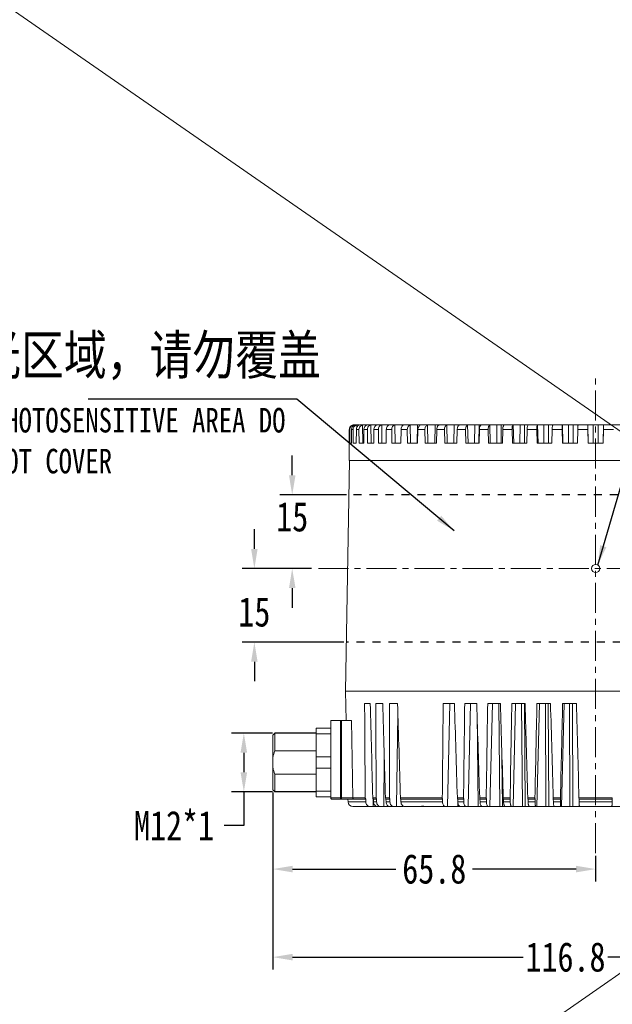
# Model space of a CAD drawing. Extents: x 695 to 3294, y -288 to 575.
# Tile 22 of 83: x 1115 to 1235, y 81 to 282. Entities that reach past the tile are written whole.
import ezdxf

# ---------------------------------------------------------------- set-up
doc = ezdxf.new("R2010")
doc.units = 0
doc.header["$LTSCALE"] = 16.335
doc.header["$PDMODE"] = 3
doc.header["$PDSIZE"] = 4
doc.linetypes.add('CENTER', pattern=[0.6, 0.375, -0.075, 0.075, -0.075])
doc.linetypes.add('HIDDEN', pattern=[0.2, 0.1, -0.1])
doc.layers.get('Defpoints').update_dxf_attribs({"linetype": 'CONTINUOUS'})
for name, color, linetype in [('3_ALL_AXES', 7, 'CONTINUOUS'), ('DEFAULT_2', 8, 'HIDDEN'), ('标注线', 3, 'CONTINUOUS')]:
    doc.layers.add(name, color=color, linetype=linetype)
for name, color, linetype, lineweight in [('7_ALL_FEATURES', 7, 'CONTINUOUS', 15), ('dim', 3, 'CONTINUOUS', 13), ('中心', 6, 'CENTER', 13)]:
    doc.layers.add(name, color=color, linetype=linetype, lineweight=lineweight)
doc.styles.get("Standard").update_dxf_attribs({"font": 'txt', "width": 0.8})
doc.dimstyles.get("Standard").update_dxf_attribs({"dimtxt": 3, "dimasz": 3, "dimexe": 2.5, "dimexo": 0.5, "dimtad": 1, "dimdsep": 46, "dimtxsty": 'Standard', "dimcen": 0.09, "dimadec": 0, "dimazin": 0, "dimtol": 1, "dimtp": 0.01, "dimtm": 0.01, "dimtfac": 1, "dimtofl": 0, "dimtmove": 0, "dimatfit": 3, "dimfxl": 1, "dimtolj": 1, "dimarcsym": 0})

# ---------------------------------------------------------------- blocks, each defined once
blk = doc.blocks.new('*D6')
at = {"layer": 'Defpoints', "color": 0, "transparency": 16777216}
for p in [(1283.08, 145.33), (1166.28, 125.18), (1283.08, 91.1)]:
    blk.add_point(p, dxfattribs=at)
at = {"layer": 'dim', "color": 0, "lineweight": -2, "transparency": 16777216}
for p, q in [((1283.08, 144.83), (1283.08, 88.6)), ((1166.28, 124.68), (1166.28, 88.6)), ((1170.28, 91.1), (1217.3, 91.1)), ((1279.08, 91.1), (1234.55, 91.1))]:
    blk.add_line(p, q, dxfattribs=at)
at = {"layer": 'dim', "color": 0, "transparency": 16777216}
for points in [[(1170.28, 91.77), (1170.28, 90.43), (1166.28, 91.1)], [(1279.08, 91.77), (1279.08, 90.43), (1283.08, 91.1)]]:
    blk.add_solid(points, dxfattribs=at)
at = {"layer": 'dim', "color": 0, "transparency": 16777216, "insert": (1225.93, 91.1), "char_height": 6, "attachment_point": 5}
blk.add_mtext('\\A1;116.8', dxfattribs=at)
blk = doc.blocks.new('*D19')
at = {"layer": 'Defpoints', "color": 0, "transparency": 16777216}
for p in [(1166.28, 125.18), (1232.08, 112.28), (1232.08, 109.05)]:
    blk.add_point(p, dxfattribs=at)
at = {"layer": 'dim', "color": 0, "lineweight": -2, "transparency": 16777216}
for p, q in [((1166.28, 124.68), (1166.28, 106.55)), ((1232.08, 111.78), (1232.08, 106.55)), ((1170.28, 109.05), (1191.35, 109.05)), ((1228.08, 109.05), (1207, 109.05))]:
    blk.add_line(p, q, dxfattribs=at)
at = {"layer": 'dim', "color": 0, "transparency": 16777216}
for points in [[(1170.28, 109.72), (1170.28, 108.38), (1166.28, 109.05)], [(1228.08, 109.72), (1228.08, 108.38), (1232.08, 109.05)]]:
    blk.add_solid(points, dxfattribs=at)
at = {"layer": 'dim', "color": 0, "transparency": 16777216, "insert": (1199.18, 109.05), "char_height": 6, "attachment_point": 5}
blk.add_mtext('\\A1;65.8', dxfattribs=at)
blk = doc.blocks.new('*D22')
at = {"layer": 'Defpoints', "color": 0, "transparency": 16777216}
for p in [(1166.68, 136.78), (1160.35, 124.78), (1166.68, 124.78)]:
    blk.add_point(p, dxfattribs=at)
at = {"layer": 'dim', "color": 0, "lineweight": -2, "transparency": 16777216}
for p, q in [((1166.18, 136.78), (1157.85, 136.78)), ((1160.35, 132.78), (1160.35, 128.78)), ((1166.18, 124.78), (1157.85, 124.78)), ((1160.35, 124.78), (1160.35, 117.92)), ((1160.35, 117.92), (1156.35, 117.92))]:
    blk.add_line(p, q, dxfattribs=at)
at = {"layer": 'dim', "color": 0, "transparency": 16777216}
for points in [[(1159.68, 132.78), (1161.01, 132.78), (1160.35, 136.78)], [(1159.68, 128.78), (1161.01, 128.78), (1160.35, 124.78)]]:
    blk.add_solid(points, dxfattribs=at)
at = {"layer": 'dim', "color": 0, "transparency": 16777216, "insert": (1146.12, 117.92), "char_height": 6, "attachment_point": 5}
blk.add_mtext('\\A1;M12*1', dxfattribs=at)
blk = doc.blocks.new('*D34')
at = {"layer": 'Defpoints', "color": 0, "transparency": 16777216}
for p in [(1181.8, 185.33), (1170.21, 170.33), (1174.66, 170.33)]:
    blk.add_point(p, dxfattribs=at)
at = {"layer": 'dim', "color": 0, "lineweight": -2, "transparency": 16777216}
for p, q in [((1170.21, 189.33), (1170.21, 193.33)), ((1181.3, 185.33), (1167.71, 185.33)), ((1174.16, 170.33), (1167.71, 170.33)), ((1170.21, 166.33), (1170.21, 162.33))]:
    blk.add_line(p, q, dxfattribs=at)
at = {"layer": 'dim', "color": 0, "transparency": 16777216}
for points in [[(1169.55, 189.33), (1170.88, 189.33), (1170.21, 185.33)], [(1169.55, 166.33), (1170.88, 166.33), (1170.21, 170.33)]]:
    blk.add_solid(points, dxfattribs=at)
at = {"layer": 'dim', "color": 0, "transparency": 16777216, "insert": (1170.21, 180.84), "char_height": 6, "attachment_point": 5}
blk.add_mtext('\\A1;15', dxfattribs=at)
blk = doc.blocks.new('*D35')
at = {"layer": 'Defpoints', "color": 0, "transparency": 16777216}
for p in [(1174.66, 170.33), (1162.49, 155.33), (1181.25, 155.33)]:
    blk.add_point(p, dxfattribs=at)
at = {"layer": 'dim', "color": 0, "lineweight": -2, "transparency": 16777216}
for p, q in [((1162.49, 174.33), (1162.49, 178.33)), ((1174.16, 170.33), (1159.99, 170.33)), ((1180.75, 155.33), (1159.99, 155.33)), ((1162.49, 151.33), (1162.49, 147.33))]:
    blk.add_line(p, q, dxfattribs=at)
at = {"layer": 'dim', "color": 0, "transparency": 16777216}
for points in [[(1161.83, 174.33), (1163.16, 174.33), (1162.49, 170.33)], [(1161.83, 151.33), (1163.16, 151.33), (1162.49, 155.33)]]:
    blk.add_solid(points, dxfattribs=at)
at = {"layer": 'dim', "color": 0, "transparency": 16777216, "insert": (1162.49, 161.45), "char_height": 6, "attachment_point": 5}
blk.add_mtext('\\A1;15', dxfattribs=at)

msp = doc.modelspace()

# ---------------------------------------------------------------- linework, layer by layer
at = {"layer": '3_ALL_AXES', "color": 7, "linetype": 'Continuous'}
for p, q in [((1175.078, 136.778), (1166.678, 136.778)), ((1175.078, 124.778), (1166.678, 124.778))]:
    msp.add_line(p, q, dxfattribs=at)
at = {"layer": '7_ALL_FEATURES', "color": 9, "linetype": 'Continuous'}
for p, q in [((1182.742, 199.605), (1182.742, 199.455)), ((1183.387, 199.605), (1183.389, 199.043)), ((1184.564, 199.605), (1184.59, 195.878)), ((1186.263, 199.605), (1186.298, 195.878)), ((1188.463, 199.605), (1188.507, 195.878)), ((1189.918, 199.628), (1189.916, 199.535)), ((1191.141, 199.605), (1191.194, 195.878)), ((1192.634, 199.628), (1192.627, 199.312)), ((1194.268, 199.605), (1194.329, 195.878)), ((1195.782, 199.628), (1195.709, 195.878)), ((1197.809, 199.605), (1197.878, 195.878)), ((1199.328, 199.628), (1199.262, 195.878)), ((1200.058, 199.628), (1200.056, 199.523)), ((1201.725, 199.605), (1201.801, 195.878)), ((1203.233, 199.628), (1203.174, 195.878)), ((1204.027, 199.628), (1204.022, 199.295)), ((1205.974, 199.605), (1206.056, 195.878)), ((1207.454, 199.628), (1207.404, 195.878)), ((1208.304, 199.628), (1208.256, 195.878)), ((1210.509, 199.605), (1210.596, 195.878)), ((1211.944, 199.628), (1211.903, 195.878)), ((1212.841, 199.628), (1212.802, 195.878)), ((1215.281, 199.605), (1215.372, 195.878)), ((1216.655, 199.628), (1216.624, 195.878)), ((1217.589, 199.628), (1217.56, 195.878)), ((1220.236, 199.605), (1220.33, 195.878)), ((1221.535, 199.628), (1221.514, 195.878)), ((1222.496, 199.628), (1222.476, 195.878)), ((1225.321, 199.605), (1225.418, 195.878)), ((1226.531, 199.628), (1226.52, 195.878)), ((1227.508, 199.628), (1227.498, 195.878)), ((1230.48, 199.605), (1230.578, 195.878)), ((1231.588, 199.628), (1231.587, 195.878)), ((1232.569, 199.628), (1232.57, 195.878)), ((1233.677, 199.605), (1233.579, 195.878)), ((1181.854, 198.628), (1181.961, 198.628)), ((1182.298, 198.628), (1182.616, 198.628)), ((1183.287, 198.628), (1183.814, 198.628)), ((1184.811, 198.628), (1185.54, 198.628)), ((1186.853, 198.628), (1187.776, 198.628)), ((1189.39, 198.628), (1190.498, 198.628)), ((1192.395, 198.628), (1193.675, 198.628)), ((1195.834, 198.628), (1197.273, 198.628)), ((1199.671, 198.628), (1201.252, 198.628)), ((1203.863, 198.628), (1205.569, 198.628)), ((1208.364, 198.628), (1210.176, 198.628)), ((1213.125, 198.628), (1215.024, 198.628)), ((1218.093, 198.628), (1220.058, 198.628)), ((1223.215, 198.628), (1225.224, 198.628)), ((1228.433, 198.628), (1230.465, 198.628)), ((1233.692, 198.628), (1235.724, 198.628)), ((1201.887, 121.778), (1202.315, 142.828)), ((1206.067, 121.778), (1206.528, 142.828)), ((1210.531, 121.778), (1211.022, 142.828)), ((1212.552, 121.778), (1212.325, 142.828)), ((1215.232, 121.778), (1215.746, 142.828)), ((1217.168, 121.778), (1216.994, 142.828)), ((1217.726, 121.778), (1217.559, 142.828)), ((1220.117, 121.778), (1220.65, 142.828)), ((1221.947, 121.778), (1221.829, 142.828)), ((1222.522, 121.778), (1222.41, 142.828)), ((1225.134, 121.778), (1225.678, 142.828)), ((1226.837, 121.778), (1226.776, 142.828)), ((1227.421, 121.778), (1227.367, 142.828)), ((1191.497, 121.778), (1191.766, 140.652)), ((1208.15, 121.778), (1207.899, 140.779)), ((1180.078, 123.278), (1180.078, 139.328)), ((1180.236, 123.605), (1180.236, 139.328)), ((1182.563, 123.595), (1182.295, 139.328)), ((1188.877, 121.778), (1188.993, 131.578)), ((1213.089, 121.778), (1212.98, 132.087)), ((1178.078, 123.605), (1180.078, 123.605)), ((1180.078, 123.605), (1180.236, 123.605)), ((1180.236, 123.278), (1180.236, 123.605)), ((1182.563, 123.605), (1180.236, 123.605)), ((1181.587, 122.761), (1185.207, 122.761)), ((1185.094, 123.595), (1182.563, 123.595)), ((1187.321, 123.595), (1186.64, 123.595)), ((1186.73, 121.778), (1186.744, 123.278)), ((1186.765, 122.761), (1187.426, 122.761)), ((1190.038, 123.595), (1189.221, 123.595)), ((1189.341, 122.761), (1190.134, 122.761)), ((1200.808, 123.595), (1192.271, 123.595)), ((1192.385, 122.761), (1200.873, 122.761)), ((1205.14, 123.595), (1203.883, 123.595)), ((1203.971, 122.761), (1205.193, 122.761)), ((1204.01, 121.778), (1203.999, 122.523)), ((1209.768, 123.595), (1208.431, 123.595)), ((1208.51, 122.761), (1209.807, 122.761)), ((1214.64, 123.595), (1213.24, 123.595)), ((1213.306, 122.761), (1214.666, 122.761)), ((1219.703, 123.595), (1218.254, 123.595)), ((1218.308, 122.761), (1219.715, 122.761)), ((1224.901, 123.595), (1223.42, 123.595)), ((1223.461, 122.761), (1224.9, 122.761)), ((1235.476, 123.595), (1228.681, 123.595)), ((1228.709, 122.761), (1235.448, 122.761)), ((1208.659, 121.778), (1208.655, 122.094))]:
    msp.add_line(p, q, dxfattribs=at)
at = {"layer": '7_ALL_FEATURES', "color": 7, "linetype": 'Continuous'}
for p, q in [((1182.959, 199.628), (1183.137, 199.628)), ((1183.383, 199.628), (1183.287, 199.628)), ((1183.603, 199.628), (1183.959, 199.628)), ((1184.255, 199.628), (1185.47, 199.628)), ((1186.222, 199.628), (1185.747, 199.628)), ((1186.472, 199.628), (1187.578, 199.628)), ((1187.746, 199.628), (1190.08, 199.628)), ((1191.141, 199.628), (1190.231, 199.628)), ((1191.334, 199.628), (1193.017, 199.628)), ((1194.268, 199.628), (1193.175, 199.628)), ((1194.449, 199.628), (1196.439, 199.628)), ((1197.809, 199.628), (1196.545, 199.628)), ((1197.977, 199.628), (1200.287, 199.628)), ((1201.725, 199.628), (1200.304, 199.628)), ((1201.878, 199.628), (1205.974, 199.628)), ((1206.11, 199.628), (1210.509, 199.628)), ((1210.626, 199.628), (1215.281, 199.628)), ((1215.378, 199.628), (1218.353, 199.628)), ((1220.236, 199.628), (1218.356, 199.628)), ((1220.312, 199.628), (1225.321, 199.628)), ((1223.376, 199.628), (1223.377, 199.627)), ((1225.376, 199.628), (1230.48, 199.628)), ((1228.502, 199.616), (1228.5, 199.605)), ((1230.513, 199.628), (1233.644, 199.628)), ((1233.677, 199.628), (1238.781, 199.628)), ((1181.854, 198.628), (1181.852, 195.878)), ((1181.961, 198.628), (1181.966, 195.878)), ((1182.298, 198.628), (1182.288, 195.878)), ((1182.616, 198.628), (1182.629, 195.878)), ((1183.287, 198.628), (1183.27, 195.878)), ((1183.814, 198.628), (1183.834, 195.878)), ((1184.811, 198.628), (1184.787, 195.878)), ((1185.54, 198.628), (1185.567, 195.878)), ((1186.853, 198.628), (1186.821, 195.878)), ((1187.776, 198.628), (1187.81, 195.878)), ((1189.39, 198.628), (1189.352, 195.878)), ((1190.498, 198.628), (1190.538, 195.878)), ((1192.395, 198.628), (1192.351, 195.878)), ((1193.675, 198.628), (1193.721, 195.878)), ((1195.834, 198.628), (1195.785, 195.878)), ((1197.273, 198.628), (1197.325, 195.878)), ((1199.671, 198.628), (1199.616, 195.878)), ((1201.252, 198.628), (1201.309, 195.878)), ((1203.863, 198.628), (1203.803, 195.878)), ((1205.569, 198.628), (1205.63, 195.878)), ((1208.364, 198.628), (1208.3, 195.878)), ((1210.176, 198.628), (1210.241, 195.878)), ((1213.125, 198.628), (1213.058, 195.878)), ((1215.024, 198.628), (1215.092, 195.878)), ((1218.093, 198.628), (1218.024, 195.878)), ((1220.058, 198.628), (1220.128, 195.878)), ((1223.215, 198.628), (1223.144, 195.878)), ((1225.224, 198.628), (1225.295, 195.878)), ((1228.433, 198.628), (1228.362, 195.878)), ((1230.465, 198.628), (1230.537, 195.878)), ((1233.692, 198.628), (1233.62, 195.878)), ((1181.828, 192.328), (1181.828, 195.878)), ((1181.852, 195.878), (1181.828, 195.878)), ((1182.288, 195.878), (1181.966, 195.878)), ((1183.27, 195.878), (1182.629, 195.878)), ((1184.787, 195.878), (1183.834, 195.878)), ((1186.821, 195.878), (1185.567, 195.878)), ((1189.352, 195.878), (1187.81, 195.878)), ((1192.351, 195.878), (1190.538, 195.878)), ((1195.785, 195.878), (1193.721, 195.878)), ((1199.616, 195.878), (1197.325, 195.878)), ((1203.803, 195.878), (1201.309, 195.878)), ((1208.3, 195.878), (1205.63, 195.878)), ((1213.058, 195.878), (1210.241, 195.878)), ((1218.024, 195.878), (1215.092, 195.878)), ((1223.144, 195.878), (1220.128, 195.878)), ((1228.362, 195.878), (1225.295, 195.878)), ((1233.62, 195.878), (1230.537, 195.878)), ((1181.899, 192.328), (1181.078, 145.328)), ((1181.828, 192.328), (1282.328, 192.328)), ((1181.183, 139.328), (1181.078, 145.328)), ((1181.079, 145.328), (1283.078, 145.328)), ((1186.121, 142.828), (1184.97, 142.828)), ((1188.673, 142.828), (1187.259, 142.828)), ((1191.701, 142.828), (1190.038, 142.828)), ((1203.283, 142.828), (1200.994, 142.828)), ((1207.835, 142.828), (1205.385, 142.828)), ((1212.653, 142.828), (1210.068, 142.828)), ((1217.684, 142.828), (1214.993, 142.828)), ((1222.872, 142.828), (1220.104, 142.828)), ((1228.161, 142.828), (1225.347, 142.828)), ((1178.078, 123.606), (1178.078, 139.328)), ((1178.078, 139.328), (1182.295, 139.328)), ((1166.278, 136.378), (1166.678, 136.778)), ((1166.678, 136.778), (1166.678, 133.176)), ((1175.078, 123.778), (1175.078, 137.778)), ((1178.078, 137.778), (1175.078, 137.778)), ((1178.078, 136.61), (1175.078, 136.61)), ((1166.278, 125.178), (1166.278, 136.378)), ((1175.078, 133.176), (1166.678, 133.176)), ((1178.078, 131.947), (1175.078, 131.947)), ((1178.078, 129.61), (1175.078, 129.61)), ((1166.678, 128.38), (1166.678, 124.778)), ((1175.078, 128.38), (1166.678, 128.38)), ((1166.278, 125.178), (1166.678, 124.778)), ((1178.078, 124.947), (1175.078, 124.947)), ((1178.078, 123.778), (1175.078, 123.778)), ((1178.193, 123.278), (1182.669, 123.278)), ((1181.578, 123.278), (1181.587, 122.761)), ((1182.682, 123.279), (1185.204, 123.278)), ((1185.207, 122.761), (1185.204, 123.278)), ((1186.751, 123.278), (1186.765, 122.761)), ((1186.751, 123.278), (1187.424, 123.278)), ((1187.426, 122.761), (1187.424, 123.278)), ((1189.326, 123.278), (1189.341, 122.761)), ((1189.326, 123.278), (1190.134, 123.278)), ((1190.134, 122.761), (1190.134, 123.278)), ((1192.37, 123.278), (1192.385, 122.761)), ((1192.37, 123.278), (1200.878, 123.278)), ((1200.873, 122.761), (1200.878, 123.278)), ((1203.955, 123.278), (1205.199, 123.278)), ((1203.955, 123.278), (1203.971, 122.761)), ((1205.193, 122.761), (1205.199, 123.278)), ((1208.493, 123.278), (1209.815, 123.278)), ((1208.493, 123.278), (1208.51, 122.761)), ((1209.807, 122.761), (1209.815, 123.278)), ((1213.29, 123.278), (1214.675, 123.278)), ((1213.29, 123.278), (1213.306, 122.761)), ((1214.666, 122.761), (1214.675, 123.278)), ((1218.293, 123.278), (1219.726, 123.278)), ((1218.293, 123.278), (1218.308, 122.761)), ((1219.715, 122.761), (1219.726, 123.278)), ((1223.447, 123.278), (1224.912, 123.278)), ((1223.447, 123.278), (1223.461, 122.761)), ((1224.9, 122.761), (1224.912, 123.278)), ((1228.695, 123.278), (1235.462, 123.278)), ((1228.695, 123.278), (1228.709, 122.761)), ((1235.448, 122.761), (1235.462, 123.278)), ((1182.587, 121.778), (1190.025, 121.778)), ((1190.192, 121.778), (1192.912, 121.778)), ((1193.177, 121.778), (1208.9, 121.778)), ((1208.985, 121.778), (1213.572, 121.778)), ((1213.687, 121.778), (1218.451, 121.778)), ((1218.59, 121.778), (1223.483, 121.778)), ((1223.642, 121.778), (1228.736, 121.778)), ((1228.785, 121.778), (1245.566, 121.778))]:
    msp.add_line(p, q, dxfattribs=at)
for centre, radius, start, end in [((1182.969, 198.629), 1.008, 160.79215, 180.03362), ((1182.958, 198.632), 0.997, 102.49264, 160.72617), ((1182.854, 198.635), 0.993, 90.01092, 102.50651), ((1182.959, 198.621), 1.007, 89.9728, 102.41951), ((1183.598, 198.66), 0.968, 102.63466, 107.55052), ((1182.587, 122.778), 1, 181, 270)]:
    msp.add_arc(centre, radius, start, end, dxfattribs=at)
for centre, major_axis, ratio, start_param, end_param in [((1253.517, 2385.698), (32.172, 3441.002), 0.0182324, -4.0022535, -3.9948599), ((1204.728, 2385.698), (-41.043, 3441.002), 0.0173762, -4.0026312, -3.9952376), ((1259.264, 2385.698), (40.796, 3441.002), 0.0174034, -4.0022176, -3.994824), ((1199.289, 2385.698), (-49.204, 3441.002), 0.016351, -4.0026578, -3.9952641), ((1264.714, 2385.698), (48.972, 3441.002), 0.0163837, -4.0021908, -3.9947972), ((1194.208, 2385.698), (-56.826, 3441.002), 0.0151467, -4.0026741, -3.9952805), ((1278.698, 2385.698), (69.949, 3441.002), 0.0123024, -4.0021739, -3.9947803), ((1181.655, 2385.698), (-75.653, 3441.002), 0.010601, -4.002657, -3.9952634), ((1282.401, 2385.698), (75.502, 3441.002), 0.0106513, -4.0021902, -3.9947966), ((1178.52, 2385.698), (-80.354, 3441.002), 0.0088303, -4.0026302, -3.9952365), ((1285.553, 2385.698), (80.228, 3441.002), 0.0088837, -4.0022168, -3.9948232), ((1175.972, 2385.698), (-84.175, 3441.002), 0.0069631, -4.0025943, -3.9952007), ((1288.119, 2385.698), (84.075, 3441.002), 0.0070191, -4.0022524, -3.9948588), ((1174.038, 2385.698), (-87.073, 3441.002), 0.0050199, -4.002551, -3.9951574), ((1290.071, 2385.698), (87.002, 3441.002), 0.0050778, -4.0022956, -3.9949019), ((1172.741, 2385.698), (-89.019, 3441.002), 0.0030219, -4.0025021, -3.9951085), ((1291.387, 2385.698), (88.976, 3441.002), 0.0030811, -4.0023443, -3.9949507), ((1172.093, 2385.698), (-89.99, 3441.002), 0.000991, -4.0024499, -3.9950563)]:
    msp.add_ellipse(centre, major_axis=major_axis, ratio=ratio, start_param=start_param, end_param=end_param, dxfattribs=at)
for points, knots in [([(1182.638, 199.605), (1182.529, 199.581), (1182.316, 199.494), (1182.06, 199.266), (1181.893, 198.967), (1181.854, 198.741), (1181.854, 198.628)], [0, 0, 0, 0, 0.2498863, 0.4998947, 0.7499625, 1, 1, 1, 1]), ([(1183.076, 199.605), (1182.968, 199.581), (1182.757, 199.494), (1182.503, 199.266), (1182.337, 198.967), (1182.299, 198.741), (1182.298, 198.628)], [0, 0, 0, 0, 0.248679, 0.4983994, 0.7490185, 1, 1, 1, 1]), ([(1182.616, 198.628), (1182.616, 198.734), (1182.648, 198.945), (1182.792, 199.23), (1183.017, 199.456), (1183.207, 199.552), (1183.306, 199.583)], [0, 0, 0, 0, 0.2512364, 0.5017183, 0.7511074, 1, 1, 1, 1]), ([(1183.287, 199.628), (1183.269, 199.628), (1183.199, 199.626), (1183.128, 199.616), (1183.076, 199.605)], [0, 0, 0, 0, 0.2448147, 1, 1, 1, 1]), ([(1184.051, 199.605), (1183.945, 199.58), (1183.737, 199.493), (1183.489, 199.265), (1183.326, 198.966), (1183.288, 198.741), (1183.287, 198.628)], [0, 0, 0, 0, 0.2462556, 0.4953093, 0.7469935, 1, 1, 1, 1]), ([(1183.814, 198.628), (1183.813, 198.803), (1183.901, 199.157), (1184.157, 199.418), (1184.307, 199.504)], [0, 0, 0, 0, 0.5042339, 1, 1, 1, 1]), ([(1184.255, 199.628), (1184.238, 199.628), (1184.17, 199.626), (1184.102, 199.616), (1184.051, 199.605)], [0, 0, 0, 0, 0.2425057, 1, 1, 1, 1]), ([(1184.564, 199.605), (1184.582, 199.609), (1184.652, 199.623), (1184.725, 199.628), (1184.779, 199.628)], [0, 0, 0, 0, 0.2468338, 1, 1, 1, 1]), ([(1185.552, 199.605), (1185.449, 199.58), (1185.247, 199.492), (1185.006, 199.264), (1184.85, 198.965), (1184.812, 198.741), (1184.811, 198.628)], [0, 0, 0, 0, 0.24258, 0.4905962, 0.7438774, 1, 1, 1, 1]), ([(1185.54, 198.628), (1185.539, 198.795), (1185.613, 199.128), (1185.839, 199.388), (1185.973, 199.478)], [0, 0, 0, 0, 0.507539, 1, 1, 1, 1]), ([(1185.747, 199.628), (1185.731, 199.628), (1185.665, 199.626), (1185.6, 199.616), (1185.552, 199.605)], [0, 0, 0, 0, 0.2399651, 1, 1, 1, 1]), ([(1185.973, 199.478), (1185.995, 199.493), (1186.085, 199.548), (1186.186, 199.587), (1186.263, 199.605)], [0, 0, 0, 0, 0.252344, 1, 1, 1, 1]), ([(1186.263, 199.605), (1186.28, 199.609), (1186.348, 199.623), (1186.419, 199.628), (1186.472, 199.628)], [0, 0, 0, 0, 0.2449296, 1, 1, 1, 1]), ([(1187.563, 199.605), (1187.463, 199.58), (1187.269, 199.491), (1187.04, 199.262), (1186.89, 198.964), (1186.854, 198.74), (1186.853, 198.628)], [0, 0, 0, 0, 0.2375975, 0.4842195, 0.7396571, 1, 1, 1, 1]), ([(1187.746, 199.628), (1187.731, 199.628), (1187.67, 199.626), (1187.608, 199.616), (1187.563, 199.605)], [0, 0, 0, 0, 0.237094, 1, 1, 1, 1]), ([(1187.776, 198.628), (1187.775, 198.74), (1187.805, 198.963), (1187.948, 199.261), (1188.173, 199.491), (1188.365, 199.58), (1188.463, 199.605)], [0, 0, 0, 0, 0.2616138, 0.5167814, 0.7625436, 1, 1, 1, 1]), ([(1188.463, 199.605), (1188.479, 199.609), (1188.546, 199.623), (1188.614, 199.628), (1188.665, 199.628)], [0, 0, 0, 0, 0.2429928, 1, 1, 1, 1]), ([(1190.061, 199.605), (1189.967, 199.58), (1189.782, 199.489), (1189.566, 199.259), (1189.426, 198.962), (1189.391, 198.74), (1189.39, 198.628)], [0, 0, 0, 0, 0.2312393, 0.4761343, 0.7343223, 1, 1, 1, 1]), ([(1190.231, 199.628), (1190.218, 199.628), (1190.161, 199.626), (1190.104, 199.616), (1190.061, 199.605)], [0, 0, 0, 0, 0.2337511, 1, 1, 1, 1]), ([(1190.498, 198.628), (1190.496, 198.74), (1190.524, 198.961), (1190.656, 199.259), (1190.866, 199.489), (1191.048, 199.58), (1191.141, 199.605)], [0, 0, 0, 0, 0.2672658, 0.5252042, 0.7690511, 1, 1, 1, 1]), ([(1191.141, 199.605), (1191.156, 199.609), (1191.22, 199.623), (1191.285, 199.628), (1191.334, 199.628)], [0, 0, 0, 0, 0.240988, 1, 1, 1, 1]), ([(1193.02, 199.605), (1192.932, 199.58), (1192.758, 199.486), (1192.558, 199.256), (1192.429, 198.96), (1192.397, 198.74), (1192.395, 198.628)], [0, 0, 0, 0, 0.2234312, 0.4663061, 0.7278746, 1, 1, 1, 1]), ([(1193.175, 199.628), (1193.163, 199.628), (1193.111, 199.626), (1193.059, 199.616), (1193.02, 199.605)], [0, 0, 0, 0, 0.2297226, 1, 1, 1, 1]), ([(1193.675, 198.628), (1193.673, 198.74), (1193.698, 198.959), (1193.818, 199.256), (1194.01, 199.487), (1194.181, 199.58), (1194.268, 199.605)], [0, 0, 0, 0, 0.2740377, 0.5354221, 0.7770737, 1, 1, 1, 1]), ([(1194.268, 199.605), (1194.282, 199.609), (1194.341, 199.623), (1194.403, 199.628), (1194.449, 199.628)], [0, 0, 0, 0, 0.2388778, 1, 1, 1, 1]), ([(1196.407, 199.605), (1196.325, 199.579), (1196.164, 199.483), (1195.984, 199.253), (1195.866, 198.958), (1195.836, 198.74), (1195.834, 198.628)], [0, 0, 0, 0, 0.2141103, 0.4547339, 0.7203417, 1, 1, 1, 1]), ([(1196.545, 199.628), (1196.534, 199.628), (1196.488, 199.626), (1196.441, 199.616), (1196.407, 199.605)], [0, 0, 0, 0, 0.2246654, 1, 1, 1, 1]), ([(1197.273, 198.628), (1197.271, 198.74), (1197.292, 198.957), (1197.399, 199.252), (1197.571, 199.483), (1197.729, 199.58), (1197.809, 199.605)], [0, 0, 0, 0, 0.2818877, 0.5474249, 0.7866764, 1, 1, 1, 1]), ([(1197.809, 199.605), (1197.822, 199.609), (1197.877, 199.623), (1197.934, 199.628), (1197.977, 199.628)], [0, 0, 0, 0, 0.2366235, 1, 1, 1, 1]), ([(1200.184, 199.605), (1200.11, 199.579), (1199.984, 199.493), (1199.848, 199.316), (1199.716, 199.036), (1199.674, 198.793), (1199.671, 198.628)], [0, 0, 0, 0, 0.2033547, 0.3791256, 0.5741563, 1, 1, 1, 1]), ([(1200.304, 199.628), (1200.295, 199.628), (1200.254, 199.626), (1200.214, 199.615), (1200.184, 199.605)], [0, 0, 0, 0, 0.2179896, 1, 1, 1, 1]), ([(1201.252, 198.628), (1201.25, 198.739), (1201.267, 198.955), (1201.36, 199.248), (1201.51, 199.479), (1201.653, 199.579), (1201.725, 199.605)], [0, 0, 0, 0, 0.2907148, 0.5611145, 0.7978726, 1, 1, 1, 1]), ([(1201.725, 199.605), (1201.737, 199.609), (1201.786, 199.623), (1201.838, 199.628), (1201.878, 199.628)], [0, 0, 0, 0, 0.234189, 1, 1, 1, 1]), ([(1204.311, 199.605), (1204.245, 199.578), (1204.116, 199.474), (1203.98, 199.245), (1203.889, 198.954), (1203.865, 198.74), (1203.863, 198.628)], [0, 0, 0, 0, 0.1909379, 0.4267699, 0.7024099, 1, 1, 1, 1]), ([(1204.412, 199.628), (1204.404, 199.628), (1204.37, 199.626), (1204.337, 199.615), (1204.311, 199.605)], [0, 0, 0, 0, 0.208592, 1, 1, 1, 1]), ([(1205.569, 198.628), (1205.567, 198.739), (1205.581, 198.953), (1205.659, 199.244), (1205.784, 199.474), (1205.91, 199.578), (1205.974, 199.605)], [0, 0, 0, 0, 0.3003218, 0.5762386, 0.8105627, 1, 1, 1, 1]), ([(1205.974, 199.605), (1205.984, 199.609), (1206.028, 199.624), (1206.074, 199.628), (1206.11, 199.628)], [0, 0, 0, 0, 0.231558, 1, 1, 1, 1]), ([(1208.742, 199.605), (1208.685, 199.577), (1208.575, 199.467), (1208.463, 199.242), (1208.387, 198.952), (1208.366, 198.74), (1208.364, 198.628)], [0, 0, 0, 0, 0.1774144, 0.4109977, 0.6924606, 1, 1, 1, 1]), ([(1208.822, 199.628), (1208.817, 199.628), (1208.789, 199.625), (1208.763, 199.615), (1208.742, 199.605)], [0, 0, 0, 0, 0.194173, 1, 1, 1, 1]), ([(1210.176, 198.628), (1210.174, 198.739), (1210.184, 198.951), (1210.247, 199.241), (1210.348, 199.467), (1210.453, 199.577), (1210.509, 199.605)], [0, 0, 0, 0, 0.3103633, 0.5922948, 0.8244333, 1, 1, 1, 1]), ([(1210.509, 199.605), (1210.518, 199.609), (1210.555, 199.624), (1210.595, 199.628), (1210.626, 199.628)], [0, 0, 0, 0, 0.2287883, 1, 1, 1, 1]), ([(1213.429, 199.605), (1213.381, 199.575), (1213.293, 199.46), (1213.206, 199.238), (1213.145, 198.951), (1213.127, 198.739), (1213.125, 198.628)], [0, 0, 0, 0, 0.1632653, 0.3949318, 0.6824401, 1, 1, 1, 1]), ([(1213.487, 199.628), (1213.479, 199.628), (1213.459, 199.621), (1213.44, 199.611), (1213.429, 199.605)], [0, 0, 0, 0, 0.3892169, 1, 1, 1, 1]), ([(1215.024, 198.628), (1215.021, 198.739), (1215.028, 198.95), (1215.075, 199.237), (1215.151, 199.459), (1215.234, 199.575), (1215.281, 199.605)], [0, 0, 0, 0, 0.3202795, 0.6084037, 0.8388026, 1, 1, 1, 1]), ([(1215.281, 199.605), (1215.287, 199.609), (1215.317, 199.624), (1215.352, 199.628), (1215.378, 199.628)], [0, 0, 0, 0, 0.2261955, 1, 1, 1, 1]), ([(1218.321, 199.605), (1218.304, 199.591), (1218.272, 199.55), (1218.213, 199.435), (1218.156, 199.234), (1218.11, 198.95), (1218.096, 198.739), (1218.093, 198.628)], [0, 0, 0, 0, 0.0649077, 0.1503242, 0.3803544, 0.6733915, 1, 1, 1, 1]), ([(1218.356, 199.628), (1218.352, 199.628), (1218.339, 199.619), (1218.328, 199.611), (1218.321, 199.605)], [0, 0, 0, 0, 0.3209996, 1, 1, 1, 1]), ([(1220.058, 198.628), (1220.055, 198.739), (1220.058, 198.949), (1220.09, 199.234), (1220.137, 199.434), (1220.19, 199.55), (1220.22, 199.591), (1220.236, 199.605)], [0, 0, 0, 0, 0.3289204, 0.6225898, 0.8516266, 0.9360955, 1, 1, 1, 1]), ([(1220.236, 199.605), (1220.241, 199.609), (1220.263, 199.624), (1220.291, 199.628), (1220.312, 199.628)], [0, 0, 0, 0, 0.2250229, 1, 1, 1, 1]), ([(1223.362, 199.605), (1223.351, 199.59), (1223.332, 199.547), (1223.307, 199.471), (1223.284, 199.37), (1223.255, 199.198), (1223.228, 198.948), (1223.217, 198.739), (1223.215, 198.628)], [0, 0, 0, 0, 0.057145, 0.1385199, 0.2429354, 0.3678093, 0.6657154, 1, 1, 1, 1]), ([(1223.377, 199.627), (1223.377, 199.625), (1223.371, 199.617), (1223.366, 199.61), (1223.362, 199.605)], [0, 0, 0, 0, 0.3130322, 1, 1, 1, 1]), ([(1225.224, 198.628), (1225.221, 198.739), (1225.221, 198.948), (1225.235, 199.198), (1225.255, 199.37), (1225.273, 199.471), (1225.293, 199.547), (1225.311, 199.589), (1225.321, 199.605)], [0, 0, 0, 0, 0.3358894, 0.6343042, 0.7590072, 0.8629827, 0.9436805, 1, 1, 1, 1]), ([(1225.321, 199.605), (1225.326, 199.613), (1225.344, 199.626), (1225.365, 199.628), (1225.376, 199.628)], [0, 0, 0, 0, 0.4571173, 1, 1, 1, 1]), ([(1228.48, 199.478), (1228.467, 199.357), (1228.449, 199.074), (1228.438, 198.79), (1228.433, 198.628)], [0, 0, 0, 0, 0.4284498, 1, 1, 1, 1]), ([(1228.5, 199.605), (1228.496, 199.588), (1228.488, 199.546), (1228.483, 199.503), (1228.48, 199.478)], [0, 0, 0, 0, 0.3980783, 1, 1, 1, 1]), ([(1228.49, 199.628), (1228.493, 199.628), (1228.501, 199.626), (1228.502, 199.619), (1228.502, 199.616)], [0, 0, 0, 0, 0.4833786, 1, 1, 1, 1]), ([(1230.465, 198.628), (1230.462, 198.739), (1230.458, 198.948), (1230.459, 199.231), (1230.464, 199.429), (1230.472, 199.546), (1230.477, 199.588), (1230.48, 199.605)], [0, 0, 0, 0, 0.3395978, 0.6407032, 0.8693166, 0.9480714, 1, 1, 1, 1]), ([(1230.48, 199.605), (1230.482, 199.612), (1230.489, 199.626), (1230.505, 199.628), (1230.513, 199.628)], [0, 0, 0, 0, 0.4786878, 1, 1, 1, 1]), ([(1233.644, 199.628), (1233.652, 199.628), (1233.668, 199.626), (1233.675, 199.612), (1233.677, 199.605)], [0, 0, 0, 0, 0.5213122, 1, 1, 1, 1]), ([(1233.677, 199.605), (1233.68, 199.588), (1233.685, 199.546), (1233.693, 199.429), (1233.698, 199.231), (1233.699, 198.948), (1233.695, 198.739), (1233.692, 198.628)], [0, 0, 0, 0, 0.0519286, 0.1306834, 0.3592968, 0.6604022, 1, 1, 1, 1]), ([(1166.678, 133.176), (1166.592, 132.959), (1166.435, 132.517), (1166.322, 132.062), (1166.278, 131.832)], [0, 0, 0, 0, 0.5000043, 1, 1, 1, 1]), ([(1166.278, 129.725), (1166.322, 129.495), (1166.435, 129.04), (1166.592, 128.598), (1166.678, 128.38)], [0, 0, 0, 0, 0.4999959, 1, 1, 1, 1]), ([(1178.193, 123.278), (1178.169, 123.307), (1178.127, 123.372), (1178.087, 123.483), (1178.078, 123.564), (1178.078, 123.606)], [0, 0, 0, 0, 0.3186263, 0.6448794, 1, 1, 1, 1]), ([(1178.193, 123.278), (1178.169, 123.307), (1178.127, 123.372), (1178.088, 123.483), (1178.078, 123.564), (1178.078, 123.605)], [0, 0, 0, 0, 0.3188063, 0.6452426, 1, 1, 1, 1]), ([(1185.204, 123.278), (1185.169, 123.322), (1185.113, 123.424), (1185.094, 123.538), (1185.094, 123.595)], [0, 0, 0, 0, 0.4957679, 1, 1, 1, 1]), ([(1186.132, 121.778), (1186.011, 121.778), (1185.766, 121.83), (1185.459, 122.051), (1185.256, 122.377), (1185.208, 122.633), (1185.207, 122.761)], [0, 0, 0, 0, 0.242518, 0.4889627, 0.7418572, 1, 1, 1, 1]), ([(1186.64, 123.595), (1186.641, 123.538), (1186.662, 123.425), (1186.716, 123.323), (1186.751, 123.278)], [0, 0, 0, 0, 0.5052841, 1, 1, 1, 1]), ([(1186.765, 122.761), (1186.768, 122.633), (1186.819, 122.378), (1187.018, 122.054), (1187.313, 121.832), (1187.551, 121.778), (1187.666, 121.778)], [0, 0, 0, 0, 0.2627977, 0.5186712, 0.7636819, 1, 1, 1, 1]), ([(1187.424, 123.278), (1187.391, 123.323), (1187.338, 123.425), (1187.321, 123.538), (1187.321, 123.595)], [0, 0, 0, 0, 0.493322, 1, 1, 1, 1]), ([(1188.306, 121.778), (1188.191, 121.778), (1187.954, 121.831), (1187.662, 122.053), (1187.471, 122.379), (1187.426, 122.633), (1187.426, 122.761)], [0, 0, 0, 0, 0.2371663, 0.4813791, 0.7364743, 1, 1, 1, 1]), ([(1189.221, 123.595), (1189.221, 123.567), (1189.233, 123.455), (1189.277, 123.346), (1189.326, 123.278)], [0, 0, 0, 0, 0.2563078, 1, 1, 1, 1]), ([(1189.341, 122.761), (1189.345, 122.633), (1189.392, 122.381), (1189.579, 122.057), (1189.856, 121.833), (1190.083, 121.778), (1190.192, 121.778)], [0, 0, 0, 0, 0.2694274, 0.5283324, 0.7707755, 1, 1, 1, 1]), ([(1190.134, 123.278), (1190.119, 123.301), (1190.062, 123.397), (1190.038, 123.511), (1190.038, 123.595)], [0, 0, 0, 0, 0.2434721, 1, 1, 1, 1]), ([(1190.959, 121.778), (1190.851, 121.778), (1190.626, 121.832), (1190.352, 122.057), (1190.174, 122.382), (1190.134, 122.633), (1190.134, 122.761)], [0, 0, 0, 0, 0.2301446, 0.4715787, 0.729615, 1, 1, 1, 1]), ([(1192.271, 123.595), (1192.272, 123.567), (1192.283, 123.456), (1192.323, 123.347), (1192.37, 123.278)], [0, 0, 0, 0, 0.2580599, 1, 1, 1, 1]), ([(1192.385, 122.761), (1192.389, 122.633), (1192.434, 122.384), (1192.605, 122.061), (1192.862, 121.835), (1193.076, 121.778), (1193.177, 121.778)], [0, 0, 0, 0, 0.2775806, 0.5403125, 0.7796708, 1, 1, 1, 1]), ([(1200.878, 123.278), (1200.866, 123.301), (1200.823, 123.401), (1200.807, 123.512), (1200.808, 123.595)], [0, 0, 0, 0, 0.2342061, 1, 1, 1, 1]), ([(1201.483, 121.778), (1201.442, 121.778), (1201.358, 121.792), (1201.239, 121.85), (1201.132, 121.943), (1201.005, 122.114), (1200.898, 122.392), (1200.872, 122.634), (1200.873, 122.761)], [0, 0, 0, 0, 0.0967178, 0.1982487, 0.308295, 0.4289948, 0.7005057, 1, 1, 1, 1]), ([(1203.883, 123.595), (1203.883, 123.567), (1203.892, 123.458), (1203.92, 123.35), (1203.955, 123.278)], [0, 0, 0, 0, 0.2639839, 1, 1, 1, 1]), ([(1203.971, 122.761), (1203.975, 122.634), (1204.007, 122.393), (1204.109, 122.117), (1204.226, 121.945), (1204.321, 121.852), (1204.425, 121.793), (1204.5, 121.778), (1204.536, 121.778)], [0, 0, 0, 0, 0.3106724, 0.5898118, 0.7108227, 0.8178986, 0.9128485, 1, 1, 1, 1]), ([(1205.199, 123.278), (1205.189, 123.301), (1205.152, 123.403), (1205.139, 123.512), (1205.14, 123.595)], [0, 0, 0, 0, 0.2310139, 1, 1, 1, 1]), ([(1205.717, 121.778), (1205.681, 121.778), (1205.607, 121.792), (1205.505, 121.851), (1205.413, 121.945), (1205.303, 122.118), (1205.212, 122.395), (1205.191, 122.635), (1205.193, 122.761)], [0, 0, 0, 0, 0.0878862, 0.1825069, 0.2887218, 0.4088362, 0.6873202, 1, 1, 1, 1]), ([(1208.431, 123.595), (1208.432, 123.567), (1208.44, 123.459), (1208.463, 123.352), (1208.493, 123.278)], [0, 0, 0, 0, 0.2659001, 1, 1, 1, 1]), ([(1208.51, 122.761), (1208.513, 122.634), (1208.541, 122.396), (1208.626, 122.121), (1208.725, 121.947), (1208.804, 121.853), (1208.891, 121.793), (1208.955, 121.778), (1208.985, 121.778)], [0, 0, 0, 0, 0.3250773, 0.6121908, 0.7328904, 0.8360253, 0.9232615, 1, 1, 1, 1]), ([(1209.815, 123.278), (1209.807, 123.301), (1209.776, 123.404), (1209.767, 123.513), (1209.768, 123.595)], [0, 0, 0, 0, 0.2280268, 1, 1, 1, 1]), ([(1210.24, 121.778), (1210.21, 121.778), (1210.146, 121.793), (1210.061, 121.853), (1209.986, 121.947), (1209.894, 122.121), (1209.822, 122.398), (1209.805, 122.635), (1209.807, 122.761)], [0, 0, 0, 0, 0.0773071, 0.1640182, 0.2661988, 0.3860249, 0.672716, 1, 1, 1, 1]), ([(1213.24, 123.595), (1213.24, 123.567), (1213.247, 123.46), (1213.266, 123.353), (1213.29, 123.278)], [0, 0, 0, 0, 0.2676309, 1, 1, 1, 1]), ([(1213.306, 122.761), (1213.31, 122.635), (1213.328, 122.45), (1213.378, 122.219), (1213.424, 122.071), (1213.48, 121.949), (1213.542, 121.856), (1213.61, 121.795), (1213.663, 121.778), (1213.687, 121.778)], [0, 0, 0, 0, 0.3404923, 0.4966544, 0.6369015, 0.7576409, 0.8568278, 0.9355378, 1, 1, 1, 1]), ([(1214.675, 123.278), (1214.669, 123.301), (1214.645, 123.405), (1214.638, 123.513), (1214.64, 123.595)], [0, 0, 0, 0, 0.2254147, 1, 1, 1, 1]), ([(1215.002, 121.778), (1214.978, 121.778), (1214.925, 121.794), (1214.859, 121.856), (1214.801, 121.949), (1214.751, 122.071), (1214.711, 122.219), (1214.672, 122.451), (1214.664, 122.635), (1214.666, 122.761)], [0, 0, 0, 0, 0.0648084, 0.1428101, 0.2410206, 0.360979, 0.5008772, 0.6572477, 1, 1, 1, 1]), ([(1218.254, 123.595), (1218.255, 123.567), (1218.26, 123.46), (1218.274, 123.354), (1218.293, 123.278)], [0, 0, 0, 0, 0.2690836, 1, 1, 1, 1]), ([(1218.308, 122.761), (1218.312, 122.635), (1218.326, 122.451), (1218.364, 122.22), (1218.398, 122.073), (1218.44, 121.95), (1218.488, 121.847), (1218.549, 121.778), (1218.59, 121.778)], [0, 0, 0, 0, 0.3576696, 0.5203684, 0.6648183, 0.7866052, 0.8826738, 1, 1, 1, 1]), ([(1219.726, 123.278), (1219.721, 123.302), (1219.705, 123.406), (1219.701, 123.513), (1219.703, 123.595)], [0, 0, 0, 0, 0.2233401, 1, 1, 1, 1]), ([(1219.951, 121.778), (1219.91, 121.778), (1219.85, 121.847), (1219.807, 121.95), (1219.755, 122.128), (1219.719, 122.401), (1219.713, 122.635), (1219.715, 122.761)], [0, 0, 0, 0, 0.1163909, 0.2116295, 0.3328672, 0.640058, 1, 1, 1, 1]), ([(1223.42, 123.595), (1223.421, 123.567), (1223.425, 123.461), (1223.435, 123.355), (1223.447, 123.278)], [0, 0, 0, 0, 0.2701753, 1, 1, 1, 1]), ([(1223.461, 122.761), (1223.465, 122.635), (1223.478, 122.402), (1223.511, 122.129), (1223.548, 121.953), (1223.572, 121.871), (1223.594, 121.822), (1223.611, 121.795), (1223.63, 121.778), (1223.642, 121.778)], [0, 0, 0, 0, 0.3712361, 0.6867397, 0.8092641, 0.9025393, 0.9375789, 0.9649187, 1, 1, 1, 1]), ([(1225.033, 121.778), (1225.021, 121.778), (1225.002, 121.795), (1224.987, 121.822), (1224.967, 121.871), (1224.946, 121.953), (1224.927, 122.074), (1224.912, 122.221), (1224.898, 122.453), (1224.897, 122.635), (1224.9, 122.761)], [0, 0, 0, 0, 0.0349612, 0.0619752, 0.0966616, 0.1893152, 0.3114598, 0.4591232, 0.6272289, 1, 1, 1, 1]), ([(1224.912, 123.278), (1224.909, 123.302), (1224.901, 123.407), (1224.899, 123.513), (1224.901, 123.595)], [0, 0, 0, 0, 0.2219416, 1, 1, 1, 1]), ([(1228.681, 123.595), (1228.681, 123.567), (1228.685, 123.461), (1228.69, 123.355), (1228.695, 123.278)], [0, 0, 0, 0, 0.2708407, 1, 1, 1, 1]), ([(1228.709, 122.761), (1228.711, 122.697), (1228.715, 122.571), (1228.722, 122.389), (1228.731, 122.221), (1228.741, 122.074), (1228.752, 121.954), (1228.761, 121.872), (1228.769, 121.824), (1228.774, 121.8), (1228.778, 121.786), (1228.783, 121.778), (1228.785, 121.778)], [0, 0, 0, 0, 0.1946813, 0.3818314, 0.5538402, 0.7044977, 0.828257, 0.9204227, 0.953614, 0.9778079, 0.9930127, 1, 1, 1, 1]), ([(1235.371, 121.778), (1235.374, 121.778), (1235.379, 121.786), (1235.383, 121.8), (1235.388, 121.824), (1235.396, 121.872), (1235.405, 121.954), (1235.416, 122.074), (1235.426, 122.221), (1235.435, 122.389), (1235.442, 122.571), (1235.446, 122.697), (1235.448, 122.761)], [0, 0, 0, 0, 0.0069873, 0.0221921, 0.046386, 0.0795773, 0.1717431, 0.2955024, 0.4461598, 0.6181686, 0.8053187, 1, 1, 1, 1]), ([(1235.462, 123.278), (1235.464, 123.302), (1235.47, 123.407), (1235.474, 123.513), (1235.476, 123.595)], [0, 0, 0, 0, 0.2215092, 1, 1, 1, 1]), ([(1197.997, 121.778), (1197.886, 121.778), (1197.671, 121.792), (1197.362, 121.823), (1197.078, 121.847), (1196.823, 121.857), (1196.629, 121.851), (1196.492, 121.837), (1196.405, 121.824), (1196.329, 121.81), (1196.268, 121.796), (1196.224, 121.785), (1196.201, 121.778), (1196.192, 121.778)], [0, 0, 0, 0, 0.1839127, 0.3559044, 0.5131435, 0.6546395, 0.7786401, 0.8332749, 0.8823931, 0.9250995, 0.9603325, 0.9862759, 1, 1, 1, 1])]:
    msp.add_open_spline(points, degree=3, knots=knots, dxfattribs=at)
for points in [[(1183.387, 199.605), (1183.458, 199.621), (1183.531, 199.628), (1183.603, 199.628)], [(1184.307, 199.504), (1184.387, 199.55), (1184.474, 199.584), (1184.564, 199.605)], [(1182.682, 123.279), (1182.678, 123.279), (1182.673, 123.279), (1182.669, 123.278)]]:
    msp.add_open_spline(points, degree=3, dxfattribs=at)
at = {"layer": '7_ALL_FEATURES', "color": 9, "linetype": 'Continuous'}
msp.add_open_spline([(1182.563, 123.595), (1182.564, 123.538), (1182.581, 123.451), (1182.63, 123.347), (1182.664, 123.301), (1182.681, 123.278)], degree=3, knots=[0, 0, 0, 0, 0.5003128, 0.7505549, 1, 1, 1, 1], dxfattribs=at)
at = {"layer": 'DEFAULT_2'}
for p, q in [((1282.359, 185.328), (1181.799, 185.328)), ((1282.947, 155.328), (1181.21, 155.328))]:
    msp.add_line(p, q, dxfattribs=at)
at = {"layer": 'dim'}
for p, q in [((694.682, -288.433), (1938.725, 574.553)), ((694.682, 574.553), (1938.725, -288.433))]:
    msp.add_line(p, q, dxfattribs=at)
msp.add_circle((1232.079, 170.328), 0.824, dxfattribs=at)
at = {"layer": '中心'}
for p, q in [((1232.079, 112.281), (1232.079, 210.185)), ((1289.495, 170.328), (1174.662, 170.328))]:
    msp.add_line(p, q, dxfattribs=at)

# ---------------------------------------------------------------- texts
at = {"layer": 'dim', "insert": (1097.464, 217.873), "char_height": 8, "width": 91.31637, "attachment_point": 1}
msp.add_mtext('{\\fSimSun|b0|i0|c134|p2;感光区域，请勿覆盖}', dxfattribs=at)
at = {"layer": '标注线', "insert": (1108.981, 203.052), "char_height": 5, "width": 70.26538, "attachment_point": 1}
msp.add_mtext('{\\fSimSun|b0|i0|c134|p2;PHOTOSENSITIVE AREA DO NOT COVER}', dxfattribs=at)

# ---------------------------------------------------------------- dimensions: what is measured, and where the dimension line sits
at = {"layer": 'dim'}
for base, p1, p2, picture, middle in [((1170.213, 170.328), (1181.799, 185.328), (1174.662, 170.328), '*D34', (1170.213, 180.836)), ((1162.494, 155.328), (1174.662, 170.328), (1181.253, 155.328), '*D35', (1162.494, 161.451))]:
    dim = msp.add_linear_dim(base=base, p1=p1, p2=p2, angle=90, dimstyle='Standard', override={"dimtxt": 6, "dimasz": 4, "dimtad": 0, "dimtih": 1, "dimtoh": 1, "dimcen": 0.5, "dimadec": 2, "dimazin": 2, "dimtol": 0, "dimtzin": 0}, dxfattribs=at)
    dim.commit()
    dim.dimension.update_dxf_attribs({"geometry": picture, "text_midpoint": middle, "dimtype": 160})
dim = msp.add_linear_dim(base=(1283.078, 91.099), p1=(1166.279, 125.178), p2=(1283.078, 145.328), dimstyle='Standard', override={"dimtxt": 6, "dimasz": 4, "dimtad": 0, "dimtih": 1, "dimtoh": 1, "dimcen": 0.5, "dimadec": 2, "dimazin": 2, "dimtol": 0, "dimtzin": 0}, dxfattribs=at)
dim.commit()
dim.dimension.update_dxf_attribs({"geometry": '*D6', "text_midpoint": (1225.929, 91.099), "dimtype": 160})
dim = msp.add_linear_dim(base=(1160.348, 124.778), p1=(1166.679, 136.778), p2=(1166.679, 124.778), angle=90, text='M12*1', dimstyle='Standard', override={"dimtxt": 6, "dimasz": 4, "dimtad": 0, "dimtih": 1, "dimtoh": 1, "dimcen": 0.5, "dimadec": 2, "dimazin": 2, "dimtol": 0, "dimtzin": 0}, dxfattribs=at)
dim.commit()
dim.dimension.update_dxf_attribs({"geometry": '*D22', "text_midpoint": (1146.123, 117.921), "dimtype": 160})
dim = msp.add_linear_dim(base=(1232.079, 109.05), p1=(1166.279, 125.178), p2=(1232.079, 112.281), dimstyle='Standard', override={"dimtxt": 6, "dimasz": 4, "dimtad": 0, "dimtih": 1, "dimtoh": 1, "dimcen": 0.5, "dimadec": 2, "dimazin": 2, "dimtol": 0, "dimtzin": 0}, dxfattribs=at)
dim.commit()
dim.dimension.update_dxf_attribs({"geometry": '*D19', "text_midpoint": (1199.179, 109.05)})

# ---------------------------------------------------------------- leaders
for points in [[(1232.511, 171.03), (1249.87, 230.468), (1284.127, 230.468)], [(1203.23, 178.007), (1171.136, 204.875), (1128.633, 204.875)]]:
    msp.add_leader(points, dimstyle='Standard', override={"dimtxt": 6, "dimasz": 4, "dimgap": 0.625, "dimtad": 0, "dimtih": 1, "dimtoh": 1, "dimcen": 0.5, "dimadec": 2, "dimazin": 2, "dimtol": 0, "dimtzin": 0}, dxfattribs=at)

doc.saveas('drawing.dxf')
